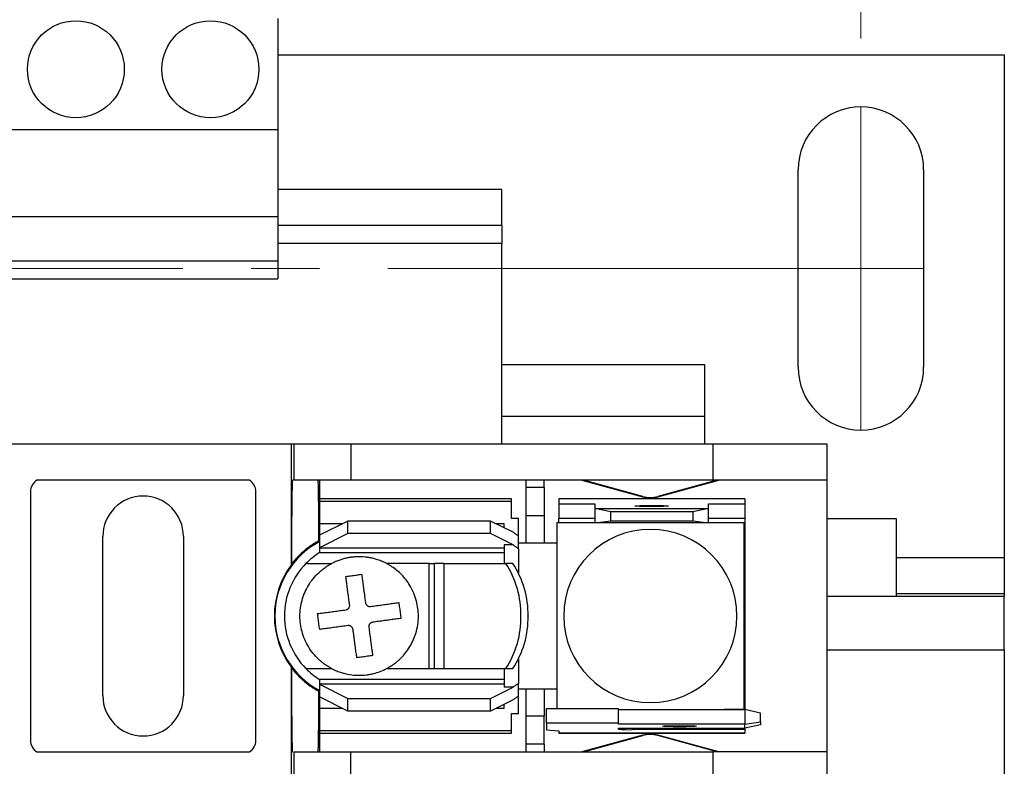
# Model space of a CAD drawing. Header units: millimetres. Extents: x 19 to 819, y 19 to 629.
# Tile 7 of 15: x 208 to 263, y 506 to 547. Entities that reach past the tile are written whole.
import ezdxf

# ---------------------------------------------------------------- set-up
doc = ezdxf.new("R2010")
doc.units = ezdxf.units.MM
doc.header["$LTSCALE"] = 3
doc.linetypes.add('SLD-Center', pattern=[19.05, 15.24, -1.27, 1.27, -1.27])
doc.linetypes.add('SLD-Solid', pattern=[0])
doc.styles.add('SLDTEXTSTYLE0', font='VERDANA.TTF')
doc.dimstyles.new('SLDDIMSTYLE0', dxfattribs={"dimtxt": 6.474023, "dimasz": 9.906, "dimexe": 0, "dimexo": 0.0625, "dimgap": 1.618506, "dimtad": 0, "dimtih": 1, "dimtoh": 1, "dimrnd": 1e-09, "dimzin": 4, "dimdsep": 46, "dimtxsty": 'SLDTEXTSTYLE0', "dimsah": 1, "dimcen": 0.09, "dimadec": 0, "dimazin": 1, "dimtfac": 1, "dimtofl": 0, "dimtmove": 0, "dimatfit": 3, "dimfxl": 0, "dimfrac": 2, "dimtolj": 1, "dimtzin": 12, "dimarcsym": 0})

# ---------------------------------------------------------------- blocks, each defined once
blk = doc.blocks.new('_D_8')
at = {"color": 7, "linetype": 'SLD-Solid', "lineweight": 0}
for p, q in [((174.607, 546.098), (174.607, 589.026)), ((254.617, 546.098), (254.617, 589.026)), ((174.607, 579.501), (194.64, 579.501)), ((203.414, 579.501), (201.24, 579.501)), ((201.24, 579.501), (201.24, 569.212)), ((222.652, 579.501), (224.826, 579.501)), ((224.826, 579.501), (224.826, 569.212)), ((254.617, 579.501), (231.426, 579.501)), ((201.24, 569.212), (203.414, 569.212)), ((224.826, 569.212), (222.652, 569.212))]:
    blk.add_line(p, q, dxfattribs=at)
at = {"color": 7, "linetype": 'SLD-Solid', "lineweight": 18}
for points in [[(174.607, 579.501), (184.513, 577.977), (184.513, 581.025)], [(254.617, 579.501), (244.711, 581.025), (244.711, 577.977)]]:
    blk.add_solid(points, dxfattribs=at)
at = {"color": 7, "linetype": 'SLD-Solid', "lineweight": 18, "char_height": 6.35, "attachment_point": 1, "style": 'SLDTEXTSTYLE0'}
for s, insert in [('80.0', (203.414, 589.016)), ('3.15', (203.414, 577.277))]:
    blk.add_mtext(s, dxfattribs=dict(at, insert=insert))

msp = doc.modelspace()

# ---------------------------------------------------------------- linework, layer by layer
for p, q in [((222.112, 547.208), (222.112, 541.038)), ((222.112, 545.188), (262.612, 545.188)), ((262.612, 545.188), (262.612, 517.188)), ((207.112, 541.038), (222.112, 541.038)), ((222.112, 541.038), (222.112, 536.188)), ((251.117, 527.788), (251.117, 538.788)), ((258.117, 538.788), (258.117, 527.788)), ((234.612, 537.688), (222.112, 537.688)), ((234.612, 535.688), (234.612, 537.688)), ((207.112, 536.188), (222.112, 536.188)), ((222.112, 536.188), (222.112, 533.688)), ((234.612, 535.688), (222.112, 535.688)), ((234.612, 535.688), (234.612, 534.688)), ((234.612, 534.688), (222.112, 534.688)), ((234.612, 523.526), (234.612, 534.688)), ((222.112, 533.688), (207.112, 533.688)), ((222.112, 533.688), (222.112, 532.705)), ((207.112, 532.705), (222.112, 532.705)), ((245.912, 527.93), (234.612, 527.93)), ((245.912, 525.038), (245.912, 527.93)), ((245.912, 525.038), (234.612, 525.038)), ((245.912, 523.526), (245.912, 525.038)), ((206.357, 523.526), (222.867, 523.526)), ((222.867, 523.526), (222.867, 516.759)), ((222.867, 523.526), (223.006, 523.526)), ((223.006, 523.526), (223.006, 521.497)), ((223.006, 523.526), (226.181, 523.526)), ((226.181, 523.526), (226.181, 521.497)), ((226.181, 523.526), (246.362, 523.526)), ((246.362, 523.526), (246.362, 521.497)), ((246.362, 523.526), (252.712, 523.526)), ((252.712, 523.526), (252.712, 521.497)), ((220.538, 521.497), (208.686, 521.497)), ((223.006, 521.497), (222.943, 521.497)), ((226.181, 521.497), (223.006, 521.497)), ((224.454, 520.455), (224.454, 521.497)), ((246.362, 521.497), (226.181, 521.497)), ((235.948, 521.497), (235.948, 521.086)), ((236.964, 521.086), (236.964, 521.497)), ((239.072, 521.497), (242.464, 520.563)), ((242.47, 520.584), (239.156, 521.497)), ((246.609, 521.497), (243.294, 520.584)), ((243.3, 520.563), (246.692, 521.497)), ((252.712, 521.497), (246.362, 521.497)), ((252.712, 521.497), (252.712, 506.358)), ((208.325, 520.849), (208.325, 507.006)), ((220.898, 507.006), (220.898, 520.849)), ((236.964, 521.086), (235.948, 521.086)), ((235.948, 521.086), (235.948, 519.533)), ((236.964, 521.086), (236.964, 519.533)), ((235.135, 520.455), (224.442, 520.455)), ((224.442, 520.455), (224.442, 520.323)), ((224.442, 520.323), (235.135, 520.323)), ((224.442, 520.323), (224.442, 519.058)), ((235.135, 520.323), (235.135, 520.455)), ((235.135, 519.352), (235.135, 520.323)), ((248.14, 520.455), (237.777, 520.455)), ((237.777, 520.455), (237.777, 520.454)), ((237.777, 520.454), (237.777, 520.172)), ((248.14, 520.454), (237.777, 520.454)), ((242.464, 520.563), (242.47, 520.584)), ((243.294, 520.584), (243.3, 520.563)), ((248.14, 520.454), (248.14, 520.455)), ((248.14, 520.454), (248.14, 520.172)), ((237.777, 520.172), (239.783, 520.172)), ((237.777, 520.172), (237.777, 519.359)), ((239.783, 520.172), (239.783, 519.926)), ((239.783, 519.926), (239.783, 519.114)), ((240.672, 519.738), (239.783, 519.926)), ((239.783, 519.926), (246.133, 519.926)), ((240.672, 519.239), (240.672, 519.738)), ((245.244, 519.738), (240.672, 519.738)), ((246.133, 519.926), (245.244, 519.738)), ((245.244, 519.738), (245.244, 519.239)), ((246.133, 519.926), (246.133, 520.172)), ((246.133, 520.172), (248.14, 520.172)), ((246.133, 519.114), (246.133, 519.926)), ((248.14, 520.172), (248.14, 519.359)), ((226.016, 519.221), (224.442, 518.433)), ((233.967, 519.221), (226.016, 519.221)), ((226.016, 518.517), (226.016, 519.221)), ((233.967, 518.517), (233.967, 519.221)), ((235.227, 518.591), (233.967, 519.221)), ((235.541, 519.352), (235.135, 519.352)), ((235.541, 518.382), (235.541, 519.352)), ((235.948, 519.533), (236.964, 519.533)), ((235.948, 519.533), (235.948, 517.992)), ((236.964, 519.533), (236.964, 517.992)), ((239.783, 519.359), (237.777, 519.359)), ((237.777, 519.136), (237.777, 519.359)), ((239.783, 519.114), (240.672, 519.239)), ((240.672, 519.239), (245.244, 519.239)), ((245.244, 519.239), (246.133, 519.114)), ((248.14, 519.359), (246.133, 519.359)), ((248.14, 519.359), (248.14, 518.5)), ((256.612, 519.338), (252.712, 519.338)), ((256.612, 515.038), (256.612, 519.338)), ((225.691, 519.058), (224.442, 519.058)), ((224.442, 519.058), (224.442, 518.433)), ((234.729, 519.058), (234.292, 519.058)), ((234.729, 518.84), (234.729, 519.058)), ((237.663, 519.136), (237.663, 517.929)), ((237.663, 519.136), (239.783, 519.136)), ((246.133, 519.114), (239.783, 519.114)), ((246.133, 519.136), (248.101, 519.136)), ((248.101, 519.136), (248.101, 508.719)), ((212.364, 509.495), (212.364, 518.36)), ((216.86, 518.36), (216.86, 509.495)), ((226.016, 518.517), (224.442, 517.73)), ((224.442, 518.433), (224.442, 517.73)), ((233.967, 518.517), (226.016, 518.517)), ((235.227, 517.887), (233.967, 518.517)), ((235.541, 517.685), (235.541, 518.382)), ((248.14, 518.5), (248.101, 518.5)), ((248.14, 518.5), (248.14, 509.356)), ((224.442, 517.73), (224.442, 517.703)), ((234.729, 517.703), (224.442, 517.703)), ((224.442, 517.703), (224.442, 517.458)), ((235.227, 517.887), (234.729, 517.887)), ((234.729, 517.887), (234.729, 516.849)), ((235.948, 517.992), (235.541, 517.992)), ((235.541, 517.685), (235.541, 516.346)), ((236.964, 517.992), (235.948, 517.992)), ((237.663, 517.992), (236.964, 517.992)), ((237.662, 517.877), (237.662, 509.978)), ((224.442, 517.458), (234.729, 517.458)), ((256.612, 517.188), (262.612, 517.188)), ((262.612, 517.188), (262.612, 515.188)), ((223.682, 516.849), (225.112, 516.849)), ((230.563, 516.849), (228.191, 516.849)), ((230.563, 511.007), (230.563, 516.849)), ((230.563, 516.849), (230.842, 516.849)), ((230.842, 516.849), (230.842, 511.007)), ((231.378, 516.849), (230.842, 516.849)), ((231.378, 516.849), (234.827, 516.849)), ((231.378, 516.849), (231.378, 511.007)), ((235.223, 516.849), (234.827, 516.849)), ((252.712, 515.038), (262.612, 515.038)), ((256.612, 515.188), (262.612, 515.188)), ((262.612, 515.188), (262.612, 515.038)), ((262.612, 512.038), (262.612, 515.038)), ((235.541, 511.509), (235.541, 510.17)), ((252.712, 512.038), (262.612, 512.038)), ((262.612, 512.038), (262.612, 478.338)), ((222.867, 511.096), (222.867, 506.358)), ((222.892, 511.02), (222.867, 511.096)), ((223.682, 511.007), (225.112, 511.007)), ((228.191, 511.007), (230.563, 511.007)), ((230.563, 511.007), (230.842, 511.007)), ((230.842, 511.007), (231.378, 511.007)), ((231.378, 511.007), (234.827, 511.007)), ((234.729, 511.007), (234.729, 509.968)), ((234.827, 511.007), (235.223, 511.007)), ((234.729, 510.397), (224.442, 510.397)), ((224.442, 510.397), (224.442, 510.152)), ((224.442, 510.152), (224.442, 510.125)), ((224.442, 510.152), (234.729, 510.152)), ((224.442, 510.125), (226.016, 509.338)), ((224.442, 510.125), (224.442, 509.422)), ((233.967, 509.338), (235.227, 509.968)), ((235.227, 509.968), (234.729, 509.968)), ((235.541, 509.473), (235.541, 510.17)), ((235.541, 509.864), (235.948, 509.864)), ((235.948, 509.864), (236.964, 509.864)), ((235.948, 509.864), (235.948, 508.356)), ((236.964, 509.864), (236.964, 508.356)), ((236.964, 509.864), (237.663, 509.864)), ((237.663, 509.926), (237.663, 508.772)), ((226.016, 508.634), (224.442, 509.422)), ((224.442, 509.422), (224.442, 508.797)), ((226.016, 509.338), (233.967, 509.338)), ((226.016, 508.634), (226.016, 509.338)), ((233.967, 508.634), (233.967, 509.338)), ((235.541, 508.503), (235.541, 509.441)), ((248.101, 509.356), (248.14, 509.356)), ((248.14, 509.356), (248.14, 508.712)), ((224.442, 508.797), (225.691, 508.797)), ((224.442, 508.797), (224.442, 507.532)), ((235.227, 509.264), (233.967, 508.634)), ((234.292, 508.797), (234.729, 508.797)), ((234.729, 508.797), (234.729, 509.015)), ((237.091, 508.772), (241.104, 508.772)), ((237.091, 507.96), (237.091, 508.772)), ((241.104, 507.96), (241.104, 508.772)), ((233.967, 508.634), (226.016, 508.634)), ((235.135, 508.503), (235.541, 508.503)), ((235.135, 507.532), (235.135, 508.503)), ((236.964, 508.356), (235.948, 508.356)), ((235.948, 508.356), (235.948, 506.789)), ((236.964, 506.789), (236.964, 508.356)), ((241.104, 508.712), (248.14, 508.712)), ((248.101, 508.719), (246.997, 508.719)), ((248.14, 508.712), (248.14, 507.9)), ((249.029, 508.525), (248.14, 508.712)), ((249.029, 508.026), (249.029, 508.525)), ((241.104, 507.96), (237.091, 507.96)), ((237.091, 507.96), (237.091, 507.579)), ((241.104, 507.9), (241.104, 507.96)), ((248.14, 507.9), (241.104, 507.9)), ((241.104, 507.678), (248.14, 507.678)), ((241.104, 507.625), (241.104, 507.678)), ((241.866, 507.678), (241.866, 507.599)), ((248.14, 507.9), (249.029, 508.026)), ((248.14, 507.678), (248.14, 507.9)), ((249.029, 507.866), (248.14, 507.678)), ((248.14, 507.678), (248.14, 507.599)), ((249.029, 508.026), (249.029, 507.866)), ((235.135, 507.532), (224.442, 507.532)), ((224.442, 507.532), (224.442, 507.4)), ((224.442, 507.4), (235.135, 507.4)), ((224.454, 506.358), (224.454, 507.4)), ((235.135, 507.4), (235.135, 507.532)), ((237.091, 507.579), (237.777, 507.537)), ((237.777, 507.537), (237.777, 507.401)), ((248.14, 507.401), (237.777, 507.401)), ((237.777, 507.401), (237.777, 507.4)), ((237.777, 507.4), (248.14, 507.4)), ((242.464, 507.292), (239.072, 506.358)), ((239.156, 506.358), (242.47, 507.271)), ((248.14, 507.599), (241.866, 507.599)), ((242.47, 507.271), (242.464, 507.292)), ((243.3, 507.292), (243.294, 507.271)), ((246.609, 506.358), (243.294, 507.271)), ((246.692, 506.358), (243.3, 507.292)), ((248.14, 507.599), (248.14, 507.401)), ((248.14, 507.401), (248.14, 507.4)), ((236.964, 506.789), (235.948, 506.789)), ((235.948, 506.789), (235.948, 506.358)), ((236.964, 506.789), (236.964, 506.358)), ((208.686, 506.358), (220.538, 506.358)), ((222.867, 506.358), (222.943, 506.359)), ((222.867, 506.358), (222.867, 502.757)), ((222.943, 506.358), (222.943, 506.359)), ((223.006, 506.358), (223.006, 502.757)), ((223.006, 506.358), (226.181, 506.358)), ((226.181, 502.757), (226.181, 506.358)), ((226.181, 506.358), (246.362, 506.358)), ((246.362, 506.358), (246.362, 502.757)), ((252.712, 506.358), (246.362, 506.358)), ((252.712, 506.358), (252.712, 502.757))]:
    msp.add_line(p, q)
at = {"color": 7, "linetype": 'SLD-Center', "lineweight": 18}
for p, q in [((254.617, 542.288), (254.617, 524.288)), ((171.107, 533.288), (258.117, 533.288))]:
    msp.add_line(p, q, dxfattribs=at)
at = {"flags": 128}
for points in [[(242.958, 520.02), (242.599, 520.023), (242.294, 520.03), (242.09, 520.04), (242.018, 520.053), (242.09, 520.065), (242.294, 520.076), (242.599, 520.083), (242.958, 520.086)], [(242.958, 520.086), (243.318, 520.083), (243.623, 520.076), (243.827, 520.065), (243.898, 520.053), (243.827, 520.04), (243.623, 520.03), (243.318, 520.023), (242.958, 520.02)], [(244.508, 507.756), (244.148, 507.759), (243.843, 507.766), (243.639, 507.777), (243.568, 507.789), (243.639, 507.802), (243.843, 507.812), (244.148, 507.82), (244.508, 507.822)], [(244.508, 507.822), (244.867, 507.82), (245.172, 507.812), (245.376, 507.802), (245.447, 507.789), (245.376, 507.777), (245.172, 507.766), (244.867, 507.759), (244.508, 507.756)]]:
    msp.add_lwpolyline(points, dxfattribs=at)
for centre in [(210.862, 544.388), (218.362, 544.388)]:
    msp.add_circle(centre, 2.7)
for centre, radius, start, end in [((254.617, 538.788), 3.5, 0, 180), ((254.617, 527.788), 3.5, 180, 0), ((209.087, 520.849), 0.762, 121.7883, 180), ((220.136, 520.849), 0.762, 0, 58.2117), ((214.612, 518.36), 2.248, 0, 180), ((242.882, 522.081), 1.575, 254.6031, 285.3969), ((242.882, 522.081), 1.553, 254.6031, 285.3969), ((242.882, 513.928), 4.826, 90, 270), ((242.882, 513.928), 4.826, 270, 90), ((226.651, 513.928), 4.699, 117.8765, 242.1235), ((238.932, 517.877), 1.27, 177.6607, 180), ((226.651, 513.928), 4.166, 122.0384, 135.4751), ((226.651, 513.928), 4.727, 143.1955, 216.8045), ((226.651, 513.928), 4.166, 135.4751, 180), ((230.506, 514.015), 5.167, 359.0311, 33.2566), ((230.902, 514.015), 5.167, 359.0311, 33.2566), ((226.651, 513.928), 4.166, 180, 224.5249), ((230.506, 513.84), 5.167, 326.7434, 0.9689), ((230.902, 513.84), 5.167, 326.7434, 0.9689), ((226.651, 513.928), 4.166, 224.5249, 237.9616), ((238.932, 509.978), 1.27, 180, 182.3393), ((214.612, 509.495), 2.248, 180, 0), ((246.832, 509.978), 1.27, 274.8288, 277.4765), ((241.676, 513.077), 5.482, 264.0133, 271.9891), ((242.882, 505.774), 1.575, 90, 105.3969), ((242.882, 505.774), 1.553, 90, 105.3969), ((242.882, 505.774), 1.575, 74.6031, 90), ((242.882, 505.774), 1.553, 74.6031, 90), ((209.087, 507.006), 0.762, 180, 238.2117), ((220.136, 507.006), 0.762, 301.7883, 0)]:
    msp.add_arc(centre, radius, start, end)
for points, knots in [([(222.892, 516.835), (222.893, 516.921), (222.893, 517.096), (222.894, 517.356), (222.896, 517.617), (222.897, 517.879), (222.898, 518.14), (222.9, 518.4), (222.902, 518.658), (222.904, 518.913), (222.906, 519.164), (222.908, 519.409), (222.91, 519.649), (222.912, 519.88), (222.915, 520.103), (222.917, 520.316), (222.92, 520.518), (222.923, 520.707), (222.926, 520.883), (222.929, 521.043), (222.932, 521.186), (222.936, 521.311), (222.939, 521.417), (222.942, 521.47), (222.943, 521.497)], [0, 0, 0, 0, 0.036232, 0.073343, 0.111332, 0.150199, 0.189944, 0.230568, 0.27207, 0.314451, 0.35771, 0.401847, 0.446863, 0.492757, 0.539529, 0.587179, 0.635708, 0.685115, 0.7354, 0.786564, 0.838605, 0.891525, 0.945324, 1, 1, 1, 1]), ([(224.351, 521.496), (224.351, 521.479), (224.353, 521.445), (224.355, 521.382), (224.358, 521.311), (224.36, 521.231), (224.362, 521.144), (224.364, 521.048), (224.366, 520.946), (224.369, 520.836), (224.37, 520.72), (224.372, 520.598), (224.374, 520.471), (224.376, 520.338), (224.378, 520.2), (224.38, 520.057), (224.381, 519.911), (224.383, 519.76), (224.384, 519.606), (224.386, 519.449), (224.387, 519.29), (224.388, 519.127), (224.39, 518.963), (224.391, 518.796), (224.392, 518.628), (224.393, 518.459), (224.394, 518.289), (224.395, 518.174), (224.395, 518.117)], [0, 0, 0, 0, 0.044292, 0.088118, 0.131477, 0.17437, 0.216796, 0.258756, 0.30025, 0.341277, 0.381837, 0.421931, 0.461559, 0.50072, 0.539415, 0.577643, 0.615405, 0.652701, 0.68953, 0.725892, 0.761788, 0.797218, 0.832181, 0.866678, 0.900708, 0.934272, 0.967369, 1, 1, 1, 1]), ([(224.395, 518.117), (224.337, 518.084), (224.221, 518.019), (224.051, 517.913), (223.885, 517.798), (223.723, 517.676), (223.534, 517.521), (223.324, 517.328), (223.098, 517.091), (222.961, 516.92), (222.892, 516.835)], [0, 0, 0, 0, 0.099539, 0.199808, 0.300969, 0.40318, 0.506593, 0.670855, 0.835123, 1, 1, 1, 1]), ([(235.541, 518.382), (235.489, 518.416), (235.384, 518.484), (235.279, 518.555), (235.227, 518.591)], [0, 0, 0, 0, 0.500669, 1, 1, 1, 1]), ([(235.227, 517.887), (235.279, 517.852), (235.384, 517.783), (235.489, 517.718), (235.541, 517.685)], [0, 0, 0, 0, 0.4994908, 1, 1, 1, 1]), ([(228.191, 516.849), (228.139, 516.875), (228.039, 516.926), (227.89, 516.99), (227.75, 517.042), (227.621, 517.085), (227.465, 517.129), (227.291, 517.169), (227.009, 517.215), (226.731, 517.234), (226.482, 517.226), (226.346, 517.216), (226.262, 517.207), (226.194, 517.198), (226.127, 517.188), (226.009, 517.168), (225.855, 517.134), (225.66, 517.079), (225.479, 517.016), (225.288, 516.938), (225.174, 516.88), (225.112, 516.849)], [0, 0, 0, 0, 0.054635, 0.105228, 0.151787, 0.194315, 0.232815, 0.303329, 0.362078, 0.499963, 0.563543, 0.595372, 0.627232, 0.643175, 0.659127, 0.691061, 0.755061, 0.806923, 0.880362, 0.934391, 1, 1, 1, 1]), ([(225.112, 511.007), (225.06, 511.035), (224.957, 511.091), (224.809, 511.185), (224.666, 511.287), (224.528, 511.397), (224.327, 511.575), (224.078, 511.841), (223.815, 512.216), (223.606, 512.623), (223.41, 513.188), (223.31, 513.928), (223.41, 514.666), (223.606, 515.231), (223.815, 515.638), (224.078, 516.013), (224.353, 516.308), (224.617, 516.534), (224.856, 516.705), (225.026, 516.801), (225.112, 516.849)], [0, 0, 0, 0, 0.024593, 0.049098, 0.073585, 0.098125, 0.122785, 0.186376, 0.250181, 0.313767, 0.377576, 0.500012, 0.622447, 0.686038, 0.749843, 0.813429, 0.877238, 0.918163, 0.958975, 1, 1, 1, 1]), ([(228.191, 511.007), (228.244, 511.035), (228.352, 511.094), (228.511, 511.197), (228.674, 511.315), (228.837, 511.449), (229.033, 511.634), (229.257, 511.887), (229.561, 512.325), (229.864, 513.002), (229.995, 513.88), (229.878, 514.804), (229.593, 515.48), (229.272, 515.948), (229.03, 516.228), (228.766, 516.471), (228.488, 516.681), (228.289, 516.793), (228.191, 516.849)], [0, 0, 0, 0, 0.025086, 0.051567, 0.079533, 0.109042, 0.140128, 0.192377, 0.250354, 0.363252, 0.500005, 0.616736, 0.749673, 0.802746, 0.854293, 0.904336, 0.952898, 1, 1, 1, 1]), ([(225.908, 516.134), (225.957, 516.14), (226.054, 516.153), (226.201, 516.173), (226.349, 516.193), (226.496, 516.213), (226.643, 516.233), (226.74, 516.247), (226.789, 516.253)], [0, 0, 0, 0, 0.1671361, 0.333688, 0.4999525, 0.6662276, 0.8328112, 1, 1, 1, 1]), ([(226.122, 514.561), (226.114, 514.621), (226.097, 514.741), (226.074, 514.914), (226.051, 515.078), (226.03, 515.232), (226.011, 515.376), (225.992, 515.51), (225.975, 515.636), (225.96, 515.752), (225.945, 515.86), (225.932, 515.959), (225.92, 516.049), (225.912, 516.106), (225.908, 516.134)], [0, 0, 0, 0, 0.104633, 0.205383, 0.302256, 0.395255, 0.484382, 0.569639, 0.651028, 0.72855, 0.802206, 0.871998, 0.937929, 1, 1, 1, 1]), ([(226.789, 516.253), (226.795, 516.211), (226.807, 516.123), (226.827, 515.978), (226.849, 515.813), (226.874, 515.628), (226.902, 515.423), (226.933, 515.195), (226.967, 514.946), (226.99, 514.771), (227.003, 514.68)], [0, 0, 0, 0, 0.094581, 0.19784, 0.309786, 0.430423, 0.559757, 0.697791, 0.844535, 1, 1, 1, 1]), ([(224.331, 514.061), (224.378, 514.067), (224.471, 514.08), (224.618, 514.1), (224.769, 514.12), (224.924, 514.141), (225.082, 514.163), (225.243, 514.185), (225.406, 514.207), (225.571, 514.229), (225.737, 514.252), (225.849, 514.267), (225.904, 514.275)], [0, 0, 0, 0, 0.104749, 0.208367, 0.310881, 0.412318, 0.512707, 0.612078, 0.71046, 0.807886, 0.904389, 1, 1, 1, 1]), ([(225.904, 514.275), (225.921, 514.278), (225.954, 514.284), (225.999, 514.305), (226.04, 514.334), (226.061, 514.36), (226.072, 514.373)], [0, 0, 0, 0, 0.257413, 0.503215, 0.74734, 1, 1, 1, 1]), ([(226.072, 514.373), (226.081, 514.386), (226.1, 514.413), (226.117, 514.46), (226.126, 514.51), (226.123, 514.544), (226.122, 514.561)], [0, 0, 0, 0, 0.241997, 0.484258, 0.741945, 1, 1, 1, 1]), ([(227.003, 514.68), (227.006, 514.663), (227.012, 514.63), (227.035, 514.584), (227.063, 514.544), (227.088, 514.523), (227.101, 514.512)], [0, 0, 0, 0, 0.257905, 0.515527, 0.757839, 1, 1, 1, 1]), ([(227.101, 514.512), (227.115, 514.503), (227.142, 514.484), (227.189, 514.466), (227.239, 514.458), (227.272, 514.461), (227.289, 514.463)], [0, 0, 0, 0, 0.252597, 0.4967, 0.742524, 1, 1, 1, 1]), ([(227.289, 514.463), (227.344, 514.47), (227.456, 514.485), (227.622, 514.508), (227.787, 514.53), (227.951, 514.552), (228.111, 514.574), (228.27, 514.596), (228.425, 514.617), (228.575, 514.637), (228.722, 514.657), (228.815, 514.67), (228.862, 514.676)], [0, 0, 0, 0, 0.095565, 0.192032, 0.289432, 0.387799, 0.487164, 0.587558, 0.689011, 0.79155, 0.895205, 1, 1, 1, 1]), ([(228.862, 514.676), (228.868, 514.629), (228.881, 514.533), (228.901, 514.388), (228.92, 514.241), (228.94, 514.093), (228.961, 513.944), (228.974, 513.845), (228.981, 513.795)], [0, 0, 0, 0, 0.163609, 0.328093, 0.493699, 0.660695, 0.829365, 1, 1, 1, 1]), ([(224.451, 513.18), (224.444, 513.23), (224.431, 513.33), (224.41, 513.481), (224.39, 513.629), (224.37, 513.775), (224.351, 513.919), (224.338, 514.014), (224.331, 514.061)], [0, 0, 0, 0, 0.172746, 0.342693, 0.510122, 0.675308, 0.838517, 1, 1, 1, 1]), ([(228.981, 513.795), (228.935, 513.789), (228.843, 513.776), (228.696, 513.757), (228.546, 513.736), (228.391, 513.715), (228.233, 513.694), (228.072, 513.672), (227.908, 513.649), (227.743, 513.627), (227.577, 513.605), (227.464, 513.589), (227.408, 513.582)], [0, 0, 0, 0, 0.104234, 0.207504, 0.309816, 0.411178, 0.511599, 0.611089, 0.709662, 0.807328, 0.904103, 1, 1, 1, 1]), ([(226.024, 513.394), (225.968, 513.386), (225.856, 513.371), (225.689, 513.348), (225.524, 513.326), (225.361, 513.304), (225.2, 513.282), (225.041, 513.26), (224.887, 513.239), (224.736, 513.219), (224.59, 513.199), (224.497, 513.186), (224.451, 513.18)], [0, 0, 0, 0, 0.0959397, 0.1927474, 0.2904377, 0.3890241, 0.4885195, 0.5889357, 0.6902831, 0.7925713, 0.8958081, 1, 1, 1, 1]), ([(226.212, 513.344), (226.198, 513.353), (226.172, 513.372), (226.125, 513.389), (226.075, 513.398), (226.041, 513.395), (226.024, 513.394)], [0, 0, 0, 0, 0.241816, 0.484547, 0.741322, 1, 1, 1, 1]), ([(226.31, 513.176), (226.307, 513.193), (226.3, 513.226), (226.278, 513.272), (226.249, 513.313), (226.224, 513.334), (226.212, 513.344)], [0, 0, 0, 0, 0.258863, 0.515779, 0.75843, 1, 1, 1, 1]), ([(226.523, 511.603), (226.517, 511.647), (226.505, 511.737), (226.486, 511.882), (226.465, 512.037), (226.442, 512.203), (226.419, 512.378), (226.393, 512.564), (226.367, 512.759), (226.339, 512.964), (226.32, 513.105), (226.31, 513.176)], [0, 0, 0, 0, 0.099668, 0.202185, 0.307554, 0.41578, 0.526869, 0.640828, 0.757664, 0.877385, 1, 1, 1, 1]), ([(227.24, 513.484), (227.232, 513.472), (227.217, 513.45), (227.2, 513.412), (227.19, 513.371), (227.189, 513.344), (227.188, 513.33)], [0, 0, 0, 0, 0.251867, 0.497613, 0.744574, 1, 1, 1, 1]), ([(227.191, 513.296), (227.199, 513.237), (227.214, 513.121), (227.237, 512.952), (227.259, 512.788), (227.281, 512.631), (227.301, 512.481), (227.32, 512.337), (227.339, 512.201), (227.357, 512.071), (227.374, 511.948), (227.389, 511.832), (227.399, 511.759), (227.404, 511.723)], [0, 0, 0, 0, 0.100543, 0.199146, 0.295814, 0.390552, 0.483364, 0.574254, 0.663226, 0.750284, 0.835431, 0.918669, 1, 1, 1, 1]), ([(227.408, 513.582), (227.391, 513.578), (227.358, 513.572), (227.312, 513.55), (227.272, 513.521), (227.251, 513.496), (227.24, 513.484)], [0, 0, 0, 0, 0.258828, 0.515813, 0.758335, 1, 1, 1, 1]), ([(227.404, 511.723), (227.356, 511.716), (227.259, 511.703), (227.112, 511.683), (226.964, 511.663), (226.816, 511.643), (226.669, 511.623), (226.572, 511.61), (226.523, 511.603)], [0, 0, 0, 0, 0.166634, 0.333317, 0.500021, 0.666721, 0.83339, 1, 1, 1, 1]), ([(222.943, 506.359), (222.942, 506.373), (222.941, 506.401), (222.939, 506.453), (222.937, 506.511), (222.934, 506.601), (222.931, 506.733), (222.925, 506.984), (222.919, 507.372), (222.912, 507.943), (222.906, 508.611), (222.901, 509.235), (222.898, 509.763), (222.896, 510.167), (222.894, 510.585), (222.893, 510.875), (222.892, 511.02)], [0, 0, 0, 0, 0.030169, 0.060534, 0.091125, 0.121971, 0.185753, 0.249276, 0.376329, 0.503879, 0.629824, 0.756526, 0.817363, 0.878066, 0.938868, 1, 1, 1, 1]), ([(222.892, 511.02), (222.933, 510.968), (223.015, 510.865), (223.144, 510.717), (223.279, 510.575), (223.419, 510.439), (223.601, 510.276), (223.828, 510.095), (224.104, 509.904), (224.299, 509.793), (224.395, 509.738)], [0, 0, 0, 0, 0.099024, 0.197753, 0.296316, 0.394844, 0.493467, 0.665086, 0.833687, 1, 1, 1, 1]), ([(225.112, 511.007), (225.16, 510.982), (225.254, 510.934), (225.396, 510.872), (225.535, 510.819), (225.671, 510.773), (225.903, 510.707), (226.229, 510.643), (226.65, 510.617), (226.991, 510.638), (227.261, 510.68), (227.518, 510.737), (227.834, 510.834), (228.07, 510.948), (228.191, 511.007)], [0, 0, 0, 0, 0.050472, 0.09895, 0.14547, 0.190086, 0.232872, 0.371432, 0.500021, 0.627253, 0.690989, 0.755105, 0.873826, 1, 1, 1, 1]), ([(235.541, 510.17), (235.489, 510.137), (235.384, 510.072), (235.279, 510.003), (235.227, 509.968)], [0, 0, 0, 0, 0.49983, 1, 1, 1, 1]), ([(224.395, 509.738), (224.395, 509.66), (224.394, 509.499), (224.392, 509.26), (224.391, 509.016), (224.389, 508.769), (224.386, 508.52), (224.384, 508.272), (224.382, 508.027), (224.379, 507.787), (224.376, 507.553), (224.373, 507.329), (224.37, 507.118), (224.366, 506.922), (224.363, 506.744), (224.359, 506.588), (224.355, 506.455), (224.352, 506.391), (224.351, 506.359)], [0, 0, 0, 0, 0.044734, 0.091836, 0.141308, 0.193149, 0.247358, 0.303937, 0.362884, 0.424201, 0.487885, 0.553939, 0.622361, 0.693152, 0.766312, 0.841839, 0.919736, 1, 1, 1, 1]), ([(235.227, 509.264), (235.279, 509.3), (235.384, 509.371), (235.489, 509.439), (235.541, 509.473)], [0, 0, 0, 0, 0.4993314, 1, 1, 1, 1])]:
    msp.add_open_spline(points, degree=3, knots=knots)
for points in [[(222.892, 516.835), (222.884, 516.81), (222.875, 516.784), (222.867, 516.759)], [(227.188, 513.33), (227.189, 513.319), (227.19, 513.307), (227.191, 513.296)]]:
    msp.add_open_spline(points, degree=3)

# ---------------------------------------------------------------- dimensions: what is measured, and where the dimension line sits
at = {"color": 7, "linetype": 'SLD-Solid', "lineweight": 18}
dim = msp.add_linear_dim(base=(254.617, 579.501), p1=(174.607, 542.288), p2=(254.617, 542.288), dimstyle='SLDDIMSTYLE0', dxfattribs=at)
dim.commit()
dim.dimension.update_dxf_attribs({"geometry": '_D_8', "text_midpoint": (213.033, 579.501), "dimtype": 160})

doc.saveas('drawing.dxf')
